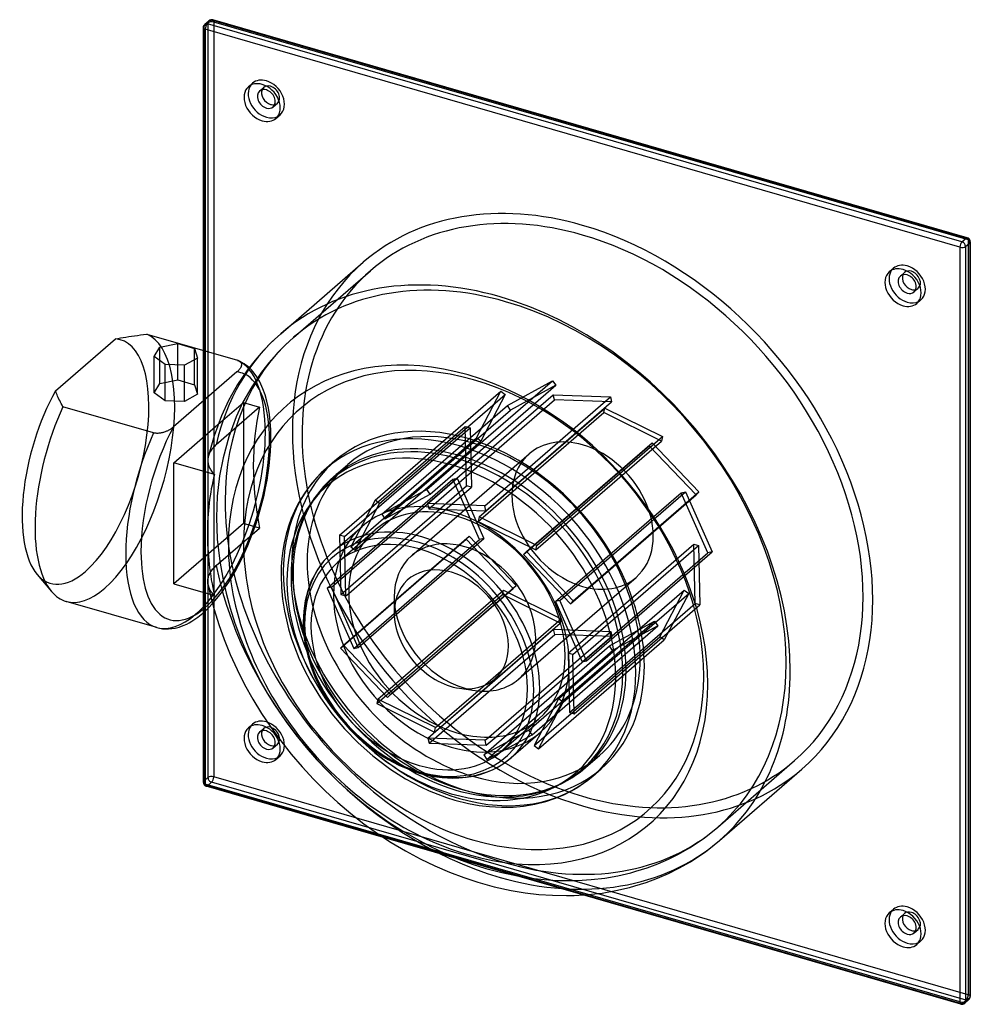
# Model space of a CAD drawing. Header units: millimetres. Extents: x -174 to 167, y -151 to 202.
import ezdxf

# ---------------------------------------------------------------- set-up
doc = ezdxf.new("R2010")
doc.units = ezdxf.units.MM
doc.layers.add('HIDDEN', color=7, linetype='Continuous')
doc.layers.add('THICK', color=7, linetype='Continuous')

msp = doc.modelspace()

# ---------------------------------------------------------------- linework, layer by layer
at = {"layer": 'HIDDEN'}
for p, q in [((-107.9, 199.16), (-106.4, 200.46)), ((-107.9, 199.16), (-107.9, -71.04)), ((-106.4, 200.46), (-106.4, -69.74)), ((-104.35, 200.73), (-104.35, -69.47)), ((165.85, 122.73), (-104.35, 200.73)), ((-91.91, 177.57), (-90.41, 178.87)), ((-87.95, 176.04), (-86.45, 177.34)), ((-83.04, 170.37), (-81.54, 171.67)), ((-82.09, 166.24), (-80.59, 167.54)), ((165.85, 122.73), (165.85, -147.47)), ((-75.74, 87.86), (-48.19, 111.72)), ((137.59, 111.32), (139.09, 112.62)), ((141.54, 109.79), (143.04, 111.09)), ((146.45, 104.12), (147.95, 105.42)), ((147.41, 99.99), (148.91, 101.29)), ((-117.18, 72.63), (-117.18, 85.62)), ((-78.9, 84.97), (-81.89, 81.89)), ((-75.74, 87.86), (-78.9, 84.97)), ((-123.64, 71.36), (-123.64, 84.35)), ((-111.17, 70.89), (-111.17, 83.88)), ((-108.1, 83.17), (-108.1, -10.75)), ((-107.35, 82.95), (-107.35, -10.07)), ((-81.89, 81.89), (-84.66, 78.71)), ((-84.66, 78.71), (-87.26, 75.36)), ((-90.83, 76.19), (-91.67, 77.01)), ((-89.88, 75.08), (-90.83, 76.19)), ((-87.26, 75.36), (-90.75, 70.17)), ((-88.91, 73.74), (-89.88, 75.08)), ((-125.69, 68.04), (-123.64, 71.36)), ((-123.64, 71.36), (-117.18, 72.63)), ((-117.18, 72.63), (-111.17, 70.89)), ((-111.17, 70.89), (-110.13, 67.46)), ((-87.88, 71.99), (-88.91, 73.74)), ((-87.44, 71.13), (-87.88, 71.99)), ((-86.7, 69.46), (-87.44, 71.13)), ((-27.97, 33.36), (17.03, 72.33)), ((-26.86, 31.71), (18.14, 70.68)), ((0.83, 63.48), (17.03, 72.33)), ((18.14, 70.68), (1.94, 61.83)), ((17.03, 72.33), (18.14, 70.68)), ((-90.75, 70.17), (-93.86, 64.64)), ((-85.9, 67.23), (-86.7, 69.46)), ((-85.28, 65.01), (-85.9, 67.23)), ((-46.52, 29.59), (-1.52, 68.56)), ((-44.94, 28.41), (0.06, 67.38)), ((-27.77, 28.32), (17.23, 67.29)), ((-10.25, 51.86), (-1.52, 68.56)), ((0.06, 67.38), (-8.67, 50.69)), ((-1.52, 68.56), (0.06, 67.38)), ((17.66, 65.49), (17.23, 67.29)), ((17.23, 67.29), (37.7, 66.54)), ((-102.83, 56.6), (-93.64, 64.56)), ((-93.86, 64.64), (-96.32, 59.37)), ((-93.64, 64.56), (-87.89, 62.9)), ((-93.64, 64.56), (-93.64, 21.26)), ((-84.75, 62.56), (-85.28, 65.01)), ((-44.17, 24.51), (0.83, 63.48)), ((-27.34, 26.51), (17.66, 65.49)), ((-7.3, 27.56), (37.7, 66.54)), ((-6.87, 25.76), (38.13, 64.73)), ((1.94, 61.83), (0.83, 63.48)), ((38.13, 64.73), (17.66, 65.49)), ((37.7, 66.54), (38.13, 64.73)), ((-87.89, 62.9), (-103.44, 49.43)), ((-84.38, 60.21), (-84.75, 62.56)), ((-84.1, 57.7), (-84.38, 60.21)), ((-43.06, 22.86), (1.94, 61.83)), ((-9.62, 21.96), (35.38, 60.93)), ((-9.27, 23.56), (35.73, 62.53)), ((35.38, 60.93), (35.73, 62.53)), ((56.06, 50.73), (35.38, 60.93)), ((35.73, 62.53), (56.41, 52.32)), ((-96.32, 59.37), (-98.96, 52.27)), ((-83.91, 54.89), (-84.1, 57.7)), ((-83.85, 51.92), (-83.91, 54.89)), ((-59.27, 16.99), (-14.27, 55.97)), ((-57.54, 16.53), (-12.54, 55.5)), ((-13.8, 34.72), (-14.27, 55.97)), ((-14.27, 55.97), (-12.54, 55.5)), ((-12.54, 55.5), (-12.07, 34.26)), ((-103.44, 49.43), (-103.77, 49.14)), ((-98.96, 52.27), (-101.01, 44.74)), ((-84.01, 47.03), (-83.89, 49.51)), ((-83.89, 49.51), (-83.85, 51.92)), ((-55.25, 12.89), (-10.25, 51.86)), ((-53.67, 11.71), (-8.67, 50.69)), ((-8.67, 50.69), (-10.25, 51.86)), ((7.64, 11.17), (52.64, 50.15)), ((11.06, 11.76), (56.06, 50.73)), ((11.41, 13.35), (56.41, 52.32)), ((51.59, 49.07), (52.64, 50.15)), ((52.64, 50.15), (69.43, 32.51)), ((56.41, 52.32), (56.06, 50.73)), ((-105.98, 46.11), (-106.12, 45.76)), ((-105.83, 46.46), (-105.98, 46.11)), ((-105.64, 46.81), (-105.83, 46.46)), ((-105.44, 47.15), (-105.64, 46.81)), ((-105.21, 47.5), (-105.44, 47.15)), ((-104.96, 47.84), (-105.21, 47.5)), ((-104.69, 48.18), (-104.96, 47.84)), ((-104.4, 48.51), (-104.69, 48.18)), ((-104.09, 48.83), (-104.4, 48.51)), ((-103.77, 49.14), (-104.09, 48.83)), ((-84.2, 44.48), (-84.01, 47.03)), ((-30.7, 12.11), (8.6, 46.14)), ((6.59, 10.1), (51.59, 49.07)), ((68.38, 31.43), (51.59, 49.07)), ((-106.23, 45.42), (-106.31, 45.09)), ((-106.12, 45.76), (-106.23, 45.42)), ((-101.01, 44.74), (-102.23, 38.3)), ((-84.48, 41.89), (-84.2, 44.48)), ((-61.39, 37.95), (-56.34, 42.32)), ((-85.25, 36.68), (-84.83, 39.3)), ((-84.83, 39.3), (-84.48, 41.89)), ((-102.23, 38.3), (-103.06, 30.99)), ((-85.75, 34.04), (-85.25, 36.68)), ((-62.65, 36.81), (-65, 34.41)), ((-63.7, -1.92), (-18.7, 37.05)), ((-61.39, 37.95), (-62.65, 36.81)), ((-62.16, -1.58), (-17.16, 37.39)), ((-18.7, 37.05), (-17.16, 37.39)), ((-9.12, 15.47), (-18.7, 37.05)), ((-17.16, 37.39), (-7.58, 15.82)), ((-86.32, 31.39), (-85.75, 34.04)), ((-65, 34.41), (-67.65, 31.17)), ((-58.8, -4.25), (-13.8, 34.72)), ((-27.97, 33.36), (-44.17, 24.51)), ((-36.25, 13.32), (-12.07, 34.26)), ((-26.86, 31.71), (-27.97, 33.36)), ((-12.07, 34.26), (-13.8, 34.72)), ((18.08, -6.72), (63.08, 32.25)), ((19.62, -6.38), (64.62, 32.59)), ((24.43, -6.46), (69.43, 32.51)), ((63.08, 32.25), (64.62, 32.59)), ((72.66, 10.67), (63.08, 32.25)), ((64.62, 32.59), (74.2, 11.02)), ((69.43, 32.51), (68.38, 31.43)), ((-103.06, 30.99), (-103.34, 23.42)), ((-87.66, 26.11), (-86.95, 28.75)), ((-86.95, 28.75), (-86.32, 31.39)), ((-68.24, 30.36), (-69.72, 28.09)), ((-67.65, 31.17), (-68.24, 30.36)), ((-46.52, 29.59), (-55.25, 12.89)), ((-53.67, 11.71), (-44.94, 28.41)), ((-44.94, 28.41), (-46.52, 29.59)), ((-43.06, 22.86), (-26.86, 31.71)), ((-27.77, 28.32), (-27.34, 26.51)), ((-7.3, 27.56), (-27.77, 28.32)), ((23.38, -7.54), (68.38, 31.43)), ((-88.43, 23.49), (-87.66, 26.11)), ((-71.09, 25.7), (-71.62, 24.66)), ((-69.72, 28.09), (-71.09, 25.7)), ((-27.34, 26.51), (-6.87, 25.76)), ((-6.87, 25.76), (-7.3, 27.56)), ((-93.64, 21.26), (-118.64, -0.39)), ((-103.34, 23.42), (-103.05, 15.66)), ((-87.89, 19.6), (-93.64, 21.26)), ((-89.26, 20.9), (-88.43, 23.49)), ((-72.61, 22.52), (-73.51, 20.29)), ((-71.62, 24.66), (-72.61, 22.52)), ((-44.17, 24.51), (-43.06, 22.86)), ((-9.27, 23.56), (-9.62, 21.96)), ((-9.62, 21.96), (11.06, 11.76)), ((11.41, 13.35), (-9.27, 23.56)), ((-103.44, 6.13), (-87.89, 19.6)), ((-91.12, 15.81), (-90.16, 18.33)), ((-90.16, 18.33), (-89.26, 20.9)), ((-60.05, 7.2), (-46.55, 18.89)), ((-103.05, 15.66), (-102.18, 7.73)), ((-92.12, 13.34), (-91.12, 15.81)), ((-59.27, 16.99), (-58.8, -4.25)), ((-57.54, 16.53), (-59.27, 16.99)), ((-58.93, -23.42), (-13.93, 15.56)), ((-57.88, -22.34), (-12.88, 16.63)), ((-57.07, -4.71), (-57.54, 16.53)), ((-54.12, -23.5), (-9.12, 15.47)), ((-39.67, -11.98), (-7.58, 15.82)), ((-13.93, 15.56), (-12.88, 16.63)), ((2.86, -2.08), (-13.93, 15.56)), ((-12.88, 16.63), (3.91, -1.01)), ((-7.58, 15.82), (-9.12, 15.47)), ((-94.3, 8.54), (-93.18, 10.92)), ((-93.18, 10.92), (-92.12, 13.34)), ((-55.25, 12.89), (-53.67, 11.71)), ((7.64, 11.17), (6.59, 10.1)), ((24.43, -6.46), (7.64, 11.17)), ((11.06, 11.76), (11.41, 13.35)), ((22.57, -25.17), (67.57, 13.8)), ((24.3, -25.63), (69.3, 13.34)), ((27.66, -28.3), (72.66, 10.67)), ((29.2, -27.96), (74.2, 11.02)), ((67.57, 13.8), (69.3, 13.34)), ((68.04, -7.44), (67.57, 13.8)), ((69.3, 13.34), (69.77, -7.9)), ((74.2, 11.02), (72.66, 10.67)), ((-102.18, 7.73), (-101.13, 1.65)), ((-95.46, 6.25), (-94.3, 8.54)), ((6.59, 10.1), (23.38, -7.54)), ((-105.75, 3.31), (-105.57, 3.64)), ((-105.57, 3.64), (-105.36, 3.97)), ((-105.36, 3.97), (-105.14, 4.3)), ((-105.14, 4.3), (-104.9, 4.63)), ((-104.9, 4.63), (-104.63, 4.94)), ((-104.63, 4.94), (-104.36, 5.26)), ((-104.36, 5.26), (-104.06, 5.56)), ((-104.06, 5.56), (-103.76, 5.85)), ((-103.76, 5.85), (-103.44, 6.13)), ((-97.84, 2.03), (-96.67, 4.03)), ((-96.67, 4.03), (-95.46, 6.25)), ((-106.46, 0.68), (-106.44, 1.02)), ((-106.46, 0.34), (-106.46, 0.68)), ((-106.44, -0.01), (-106.46, 0.34)), ((-106.44, 1.02), (-106.4, 1.35)), ((-106.4, 1.35), (-106.34, 1.68)), ((-106.34, 1.68), (-106.26, 2)), ((-106.26, 2), (-106.16, 2.32)), ((-106.16, 2.32), (-106.05, 2.65)), ((-106.05, 2.65), (-105.91, 2.98)), ((-105.91, 2.98), (-105.75, 3.31)), ((-101.13, 1.65), (-99.93, -3.69)), ((-100.07, -1.45), (-98.95, 0.25)), ((-98.95, 0.25), (-97.84, 2.03)), ((7.6, -32.11), (46.9, 1.92)), ((-106.4, -0.36), (-106.44, -0.01)), ((-106.34, -0.7), (-106.4, -0.36)), ((-106.26, -1.05), (-106.34, -0.7)), ((-106.34, -0.7), (-106.22, -1.28)), ((-106.16, -1.39), (-106.26, -1.05)), ((-106.22, -1.28), (-106.1, -1.86)), ((-106.04, -1.72), (-106.16, -1.39)), ((-106.1, -1.86), (-105.97, -2.43)), ((-105.9, -2.05), (-106.04, -1.72)), ((-105.97, -2.43), (-105.84, -3.01)), ((-105.74, -2.37), (-105.9, -2.05)), ((-105.84, -3.01), (-105.71, -3.59)), ((-105.57, -2.68), (-105.74, -2.37)), ((-105.38, -3), (-105.57, -2.68)), ((-105.17, -3.31), (-105.38, -3)), ((-104.94, -3.63), (-105.17, -3.31)), ((-102.18, -4.36), (-101.24, -3.11)), ((-101.24, -3.11), (-100.07, -1.45)), ((-62.16, -1.58), (-63.7, -1.92)), ((-63.7, -1.92), (-54.12, -23.5)), ((-52.58, -23.16), (-62.16, -1.58)), ((-45.56, -41.63), (-0.56, -2.66)), ((-30.33, -30.66), (3.91, -1.01)), ((-30.24, -30.75), (2.86, -2.08)), ((-0.91, -4.26), (-0.56, -2.66)), ((-0.56, -2.66), (20.12, -12.87)), ((3.91, -1.01), (2.86, -2.08)), ((19.17, -41.59), (64.17, -2.62)), ((55.44, -19.32), (64.17, -2.62)), ((64.17, -2.62), (65.75, -3.79)), ((-105.71, -3.59), (-105.57, -4.17)), ((-104.69, -3.95), (-104.94, -3.63)), ((-104.75, -7.43), (-103.2, -5.64)), ((-104.41, -4.27), (-104.69, -3.95)), ((-104.11, -4.59), (-104.41, -4.27)), ((-103.2, -5.64), (-102.18, -4.36)), ((-99.93, -3.69), (-98.47, -9.06)), ((-58.8, -4.25), (-57.07, -4.71)), ((-57.07, -4.71), (-56, -3.79)), ((-45.91, -43.23), (-0.91, -4.26)), ((19.77, -14.46), (-0.91, -4.26)), ((19.62, -6.38), (18.08, -6.72)), ((18.08, -6.72), (27.66, -28.3)), ((29.2, -27.96), (19.62, -6.38)), ((20.75, -42.76), (65.75, -3.79)), ((23.38, -7.54), (24.43, -6.46)), ((65.75, -3.79), (57.02, -20.49)), ((-98.47, -9.06), (-96.75, -14.43)), ((23.04, -46.41), (68.04, -7.44)), ((24.77, -46.87), (69.77, -7.9)), ((69.77, -7.9), (68.04, -7.44)), ((-9.7, -38.69), (20.12, -12.87)), ((8.56, -52.74), (53.56, -13.76)), ((20.12, -12.87), (19.77, -14.46)), ((37.36, -22.61), (53.56, -13.76)), ((53.56, -13.76), (54.67, -15.41)), ((-96.75, -14.43), (-94.77, -19.79)), ((-8.32, -38.79), (19.77, -14.46)), ((-8.18, -38.8), (17.37, -16.67)), ((7.54, -43.66), (37.84, -17.42)), ((9.67, -54.39), (54.67, -15.41)), ((17.8, -18.47), (17.37, -16.67)), ((17.37, -16.67), (37.84, -17.42)), ((37.84, -17.42), (38.27, -19.22)), ((54.67, -15.41), (38.47, -24.26)), ((-94.77, -19.79), (-92.6, -24.97)), ((-27.2, -57.44), (17.8, -18.47)), ((7, -46.3), (38.27, -19.22)), ((10.44, -58.29), (55.44, -19.32)), ((12.02, -59.46), (57.02, -20.49)), ((38.27, -19.22), (17.8, -18.47)), ((57.02, -20.49), (55.44, -19.32)), ((-57.88, -22.34), (-58.93, -23.42)), ((-58.93, -23.42), (-42.14, -41.05)), ((-41.09, -39.98), (-57.88, -22.34)), ((-54.12, -23.5), (-52.58, -23.16)), ((-52.58, -23.16), (-51.81, -22.49)), ((-6.53, -63.24), (38.47, -24.26)), ((5.87, -49.89), (37.36, -22.61)), ((38.47, -24.26), (37.36, -22.61)), ((-92.6, -24.97), (-90.19, -30.11)), ((24.3, -25.63), (22.57, -25.17)), ((22.57, -25.17), (23.04, -46.41)), ((24.77, -46.87), (24.3, -25.63)), ((27.66, -28.3), (29.2, -27.96)), ((-90.19, -30.11), (-87.54, -35.2)), ((-87.54, -35.2), (-84.68, -40.2)), ((-84.68, -40.2), (-81.63, -45.05)), ((-45.56, -41.63), (-45.91, -43.23)), ((-24.88, -51.84), (-45.56, -41.63)), ((-42.14, -41.05), (-40.29, -39.45)), ((-42.14, -41.05), (-41.09, -39.98)), ((-41.09, -39.98), (-40.38, -39.36)), ((19.17, -41.59), (10.44, -58.29)), ((20.75, -42.76), (19.17, -41.59)), ((-81.63, -45.05), (-78.38, -49.8)), ((-45.91, -43.23), (-25.23, -53.44)), ((12.02, -59.46), (20.75, -42.76)), ((-1.45, -60.46), (12.05, -48.77)), ((23.04, -46.41), (24.77, -46.87)), ((-91.91, -51.92), (-90.41, -50.62)), ((-87.95, -53.46), (-86.45, -52.16)), ((-78.38, -49.8), (-74.93, -54.43)), ((-27.63, -55.64), (-22.98, -51.61)), ((-25.23, -53.44), (-23.07, -51.57)), ((-25.23, -53.44), (-24.88, -51.84)), ((-24.88, -51.84), (-24.06, -51.13)), ((8.56, -52.74), (-7.64, -61.59)), ((9.67, -54.39), (8.56, -52.74)), ((-74.93, -54.43), (-71.29, -58.93)), ((-27.63, -55.64), (-27.2, -57.44)), ((-7.16, -56.39), (-27.63, -55.64)), ((-7.64, -61.59), (0.54, -54.51)), ((-7.16, -56.39), (-5.86, -55.27)), ((-6.73, -58.19), (-7.16, -56.39)), ((-6.73, -58.19), (-3.17, -55.11)), ((-6.53, -63.24), (9.67, -54.39)), ((-83.04, -59.13), (-81.54, -57.83)), ((-71.29, -58.93), (-67.49, -63.28)), ((-27.2, -57.44), (-6.73, -58.19)), ((10.44, -58.29), (12.02, -59.46)), ((-82.09, -63.26), (-80.59, -61.96)), ((-67.49, -63.28), (-63.52, -67.47)), ((-7.64, -61.59), (-6.53, -63.24)), ((28.79, -66.18), (33.84, -61.81)), ((26.83, -67.78), (28.79, -66.18)), ((76.14, -87.51), (103.69, -63.66)), ((-107.9, -71.04), (-106.4, -69.74)), ((165.85, -147.47), (-104.35, -69.47)), ((-63.52, -67.47), (-59.39, -71.49)), ((22.25, -70.82), (24.12, -69.68)), ((24.12, -69.68), (24.77, -69.25)), ((24.77, -69.25), (26.83, -67.78)), ((-106.6, -72.72), (-105.1, -71.42)), ((163.6, -150.72), (-106.6, -72.72)), ((165.1, -149.42), (-105.1, -71.42)), ((-59.39, -71.49), (-55.13, -75.34)), ((15.28, -74.03), (17.41, -73.2)), ((17.41, -73.2), (20.3, -71.87)), ((20.3, -71.87), (22.25, -70.82)), ((-55.13, -75.34), (-50.69, -79.03)), ((9.58, -75.66), (10.09, -75.54)), ((10.09, -75.54), (12.74, -74.85)), ((12.74, -74.85), (15.28, -74.03)), ((-50.69, -79.03), (-46.13, -82.52)), ((-46.13, -82.52), (-41.47, -85.79)), ((-41.47, -85.79), (-36.72, -88.84)), ((71.28, -91.39), (76.14, -87.52)), ((29.73, -111.64), (-45.35, -89.97)), ((27.8, -111.78), (-43.52, -91.19)), ((-36.72, -88.84), (-31.78, -91.73)), ((66.09, -94.86), (71.28, -91.39)), ((-31.78, -91.73), (-26.77, -94.37)), ((-26.77, -94.37), (-21.73, -96.76)), ((62.12, -97.13), (66.09, -94.86)), ((-21.73, -96.76), (-16.65, -98.9)), ((58.49, -98.94), (62.12, -97.13)), ((-16.65, -98.9), (-11.79, -100.69)), ((-11.79, -100.69), (-6.94, -102.24)), ((46.85, -103.3), (50.85, -102.03)), ((50.85, -102.03), (54.73, -100.58)), ((54.73, -100.58), (58.49, -98.94)), ((-6.94, -102.24), (-1.22, -103.78)), ((-1.22, -103.78), (4.47, -104.98)), ((4.47, -104.98), (9.27, -105.75)), ((9.27, -105.75), (14.02, -106.28)), ((30.88, -106.28), (35.72, -105.71)), ((35.72, -105.71), (40.43, -104.88)), ((40.43, -104.88), (45.01, -103.81)), ((45.01, -103.81), (46.85, -103.3)), ((14.02, -106.28), (18.7, -106.58)), ((18.7, -106.58), (23.31, -106.65)), ((23.31, -106.65), (25.92, -106.59)), ((25.92, -106.59), (30.88, -106.28)), ((137.59, -118.17), (139.09, -116.87)), ((141.54, -119.71), (143.04, -118.41)), ((146.45, -125.38), (147.95, -124.08)), ((147.41, -129.51), (148.91, -128.21)), ((163.6, -150.72), (165.1, -149.42))]:
    msp.add_line(p, q, dxfattribs=at)
for centre, major_axis, ratio, start_param, end_param in [((-105.1, 200.08), (-0.98, 1.13), 0.75, 0.000079, 0.713724), ((-105.1, 200.08), (1.5, 0), 0.5, 1.047198, 2.617994), ((-105.1, 200.08), (-0.42, -1.44), 0.433013, 2.158799, 3.141599), ((-106.6, 198.78), (1.5, 0), 0.5, 2.617994, 3.141499), ((-106.6, 198.78), (-0.98, 1.13), 0.75, 0.000079, 0.713724), ((-85.5, 173.2), (4.91, -5.67), 0.75, 2.284521, 3.141672), ((-85.5, 173.2), (4.91, -5.67), 0.75, -3.141514, -2.964282), ((-84, 174.5), (-2.45, 2.83), 0.75, 0.000079, 0.360526), ((-84, 174.5), (-2.45, 2.83), 0.75, -0.857072, 0.000079), ((-85.5, 173.2), (4.91, -5.67), 0.75, 0.000079, 2.284521), ((-84, 174.5), (-2.45, 2.83), 0.75, -3.141514, -0.857072), ((-84, 174.5), (-2.45, 2.83), 0.75, 2.781066, 3.141672), ((-85.5, 173.2), (4.91, -5.67), 0.75, -0.177311, 0.000079), ((27.75, 24.03), (75.94, -87.69), 0.75, 2.284521, 3.141593), ((27.75, 24.03), (75.94, -87.69), 0.75, 0, 2.284521), ((165.1, 122.08), (-0.42, -1.44), 0.433013, 2.158799, 3.141599), ((165.1, 122.08), (1.5, 0), 0.5, -0.000094, 1.047198), ((27.75, 24.03), (78.56, -90.71), 0.75, -3.141592, -0.857072), ((144, 106.95), (4.91, -5.67), 0.75, 2.284521, 3.141672), ((144, 106.95), (4.91, -5.67), 0.75, 0.000079, 2.284521), ((27.75, 24.03), (75.94, -87.69), 0.75, -3.141592, -1.363461), ((144, 106.95), (4.91, -5.67), 0.75, -3.141514, -2.964282), ((145.5, 108.25), (-2.45, 2.83), 0.75, 0.000079, 0.360526), ((145.5, 108.25), (-2.45, 2.83), 0.75, -0.857072, 0.000079), ((145.5, 108.25), (-2.45, 2.83), 0.75, -3.141514, -0.857072), ((0.2, 0.17), (-75.94, 87.69), 0.75, -0.857072, -0.000068), ((145.5, 108.25), (-2.45, 2.83), 0.75, 2.781066, 3.141672), ((0.2, 0.17), (-75.94, 87.69), 0.75, -2.427868, -0.857072), ((144, 106.95), (4.91, -5.67), 0.75, -0.177311, 0.000079), ((-143.33, 41.37), (-13.87, -48.04), 0.433013, 0.588003, 3.086094), ((-1.8, -1.56), (-78.56, 90.71), 0.75, 0.000038, 0.503854), ((-1.8, -1.56), (-78.56, 90.71), 0.75, -0.000068, 0.000038), ((-150.26, 43.37), (12.59, 43.6), 0.433013, -2.55359, 0.096071), ((0.2, 0.17), (-75.94, 87.69), 0.75, 0.000038, 0.713724), ((-11.25, -9.74), (-62.29, 71.92), 0.75, -2.427868, 0.713724), ((0.2, 0.17), (-75.94, 87.69), 0.75, -0.000068, 0.000038), ((-110.85, 32), (-13.87, -48.04), 0.433013, 2.158799, 3.086094), ((-107.39, 31), (-12.76, -44.2), 0.433013, 2.158799, 3.072205), ((13.75, 11.91), (78.56, -90.71), 0.75, -2.637739, -2.217998), ((-110.85, 32), (-13.87, -48.04), 0.433013, 0.588003, 2.158799), ((-16.3, -14.12), (-45.09, 52.06), 0.75, -0.857072, 0.713724), ((-17.25, -14.94), (-44.89, 51.83), 0.75, -2.427868, 0.38824), ((-11.25, -9.74), (45.09, -52.06), 0.75, 2.284521, 3.141578), ((-107.39, 31), (-12.76, -44.2), 0.433013, 0.692788, 2.158799), ((-11.25, -9.74), (45.09, -52.06), 0.75, -0.000014, 2.284521), ((27.75, 24.03), (19.15, -22.11), 0.75, 2.284521, 3.141578), ((27.75, 24.03), (19.15, -22.11), 0.75, -0.000014, 2.284521), ((27.75, 24.03), (19.15, -22.11), 0.75, 3.141578, 5.426113), ((-13.25, -11.47), (47.71, -55.09), 0.75, 3.141578, 5.426113), ((-11.25, -9.74), (45.09, -52.06), 0.75, 3.141578, 5.426113), ((-16.3, -14.12), (-45.09, 52.06), 0.75, -2.427868, -0.857072), ((-16.3, -14.12), (-47.71, 55.09), 0.75, 0.000079, 0.713724), ((0.2, 0.17), (-75.94, 87.69), 0.75, 0.713724, 2.284521), ((-17.25, -14.94), (29.3, -33.83), 0.75, 2.284521, 3.141578), ((-17.25, -14.94), (29.3, -33.83), 0.75, -0.000014, 2.284521), ((-17.25, -14.94), (-44.89, 51.83), 0.75, 0.38824, 0.713724), ((-19.25, -16.67), (31.91, -36.85), 0.75, 3.141578, 5.426113), ((-17.25, -14.94), (29.3, -33.83), 0.75, 3.141578, 3.410889), ((-14.38, -12.45), (19.15, -22.11), 0.75, 2.284521, 2.9554), ((-11.25, -9.74), (-62.29, 71.92), 0.75, 0.713724, 2.284521), ((-29.8, -25.81), (-31.91, 36.85), 0.75, 0.000091, 0.713724), ((-14.38, -12.45), (19.15, -22.11), 0.75, 0.713724, 2.284521), ((-150.26, 43.37), (12.59, 43.6), 0.433013, 2.860556, 3.729595), ((-1.8, -1.56), (-78.56, 90.71), 0.75, 0.923595, 2.284521), ((-16.3, -14.12), (-47.71, 55.09), 0.75, 0.713724, 2.284521), ((-17.25, -14.94), (-44.89, 51.83), 0.75, 0.713724, 2.284521), ((-16.3, -14.12), (-45.09, 52.06), 0.75, 0.713724, 2.284521), ((27.75, 24.03), (19.15, -22.11), 0.75, -0.857072, -0.000014), ((-143.33, 41.37), (-13.87, -48.04), 0.433013, 0.000001, 0.588003), ((-14.38, -12.45), (19.15, -22.11), 0.75, -2.427868, -0.857072), ((-110.85, 32), (-13.87, -48.04), 0.433013, 0.000107, 0.588003), ((-29.8, -25.81), (-31.91, 36.85), 0.75, 0.713724, 2.284521), ((-14.38, -12.45), (19.15, -22.11), 0.75, 0.186193, 0.713724), ((-16.3, -14.12), (-45.09, 52.06), 0.75, 3.141578, 3.855317), ((0.2, 0.17), (-75.94, 87.69), 0.75, -3.141592, -2.427868), ((-11.25, -9.74), (-62.29, 71.92), 0.75, 2.284521, 3.855317), ((-17.25, -14.94), (-44.89, 51.83), 0.75, 2.753365, 3.855317), ((-14.38, -12.45), (19.15, -22.11), 0.75, -0.857072, -0.713747), ((-85.5, -56.29), (4.91, -5.67), 0.75, 2.284521, 3.141672), ((-19.25, -16.67), (-44.49, 51.38), 0.75, 1.505589, 1.635957), ((-17.25, -14.94), (29.3, -33.83), 0.75, -0.269296, -0.000014), ((-85.5, -56.29), (4.91, -5.67), 0.75, -3.141514, -2.964282), ((-84, -54.99), (-2.45, 2.83), 0.75, 0.000079, 0.360526), ((-84, -54.99), (-2.45, 2.83), 0.75, -0.857072, 0.000079), ((-85.5, -56.29), (4.91, -5.67), 0.75, 0.000079, 2.284521), ((-84, -54.99), (-2.45, 2.83), 0.75, -3.141514, -0.857072), ((27.75, 24.03), (75.94, -87.69), 0.75, -1.362619, -0.857072), ((-19.25, -16.67), (31.91, -36.85), 0.75, -0.857072, -0.000014), ((-84, -54.99), (-2.45, 2.83), 0.75, 2.781066, 3.141672), ((-85.5, -56.29), (4.91, -5.67), 0.75, -0.177311, 0.000079), ((-29.8, -25.81), (-31.91, 36.85), 0.75, 2.284521, 3.141578), ((-11.25, -9.74), (45.09, -52.06), 0.75, -0.857072, -0.000014), ((-29.8, -25.81), (-31.91, 36.85), 0.75, 3.141578, 3.141683), ((-16.3, -14.12), (-45.09, 52.06), 0.75, 2.284521, 3.141552), ((-13.25, -11.47), (47.71, -55.09), 0.75, -0.857072, -0.000014), ((27.75, 24.03), (75.94, -87.69), 0.75, -0.857072, 0), ((27.75, 24.03), (78.56, -90.71), 0.75, -0.857072, 0), ((-105.1, -70.12), (1.5, 0), 0.5, 1.047198, 2.617994), ((-105.1, -70.12), (-0.98, 1.13), 0.75, 0.713724, 2.284521), ((-105.1, -70.12), (-0.42, -1.44), 0.433013, 0.588003, 2.158799), ((-16.3, -14.12), (-47.71, 55.09), 0.75, 2.284521, 3.141578), ((-106.6, -71.42), (1.5, 0), 0.5, 2.617994, 3.141499), ((-106.6, -71.42), (-0.98, 1.13), 0.75, 0.713724, 2.284521), ((-106.6, -71.42), (-0.42, -1.44), 0.433013, 0.000007, 0.588003), ((-17.25, -14.94), (-44.89, 51.83), 0.75, 2.284521, 2.753365), ((0.2, 0.17), (-75.94, 87.69), 0.75, 2.284521, 3.141524), ((-1.8, -1.56), (-78.56, 90.71), 0.75, 2.284521, 3.141524), ((144, -122.54), (4.91, -5.67), 0.75, 2.284521, 3.141672), ((144, -122.54), (4.91, -5.67), 0.75, 0.000079, 2.284521), ((144, -122.54), (4.91, -5.67), 0.75, -3.141514, -2.964282), ((145.5, -121.24), (-2.45, 2.83), 0.75, 0.000079, 0.360526), ((145.5, -121.24), (-2.45, 2.83), 0.75, -0.857072, 0.000079), ((145.5, -121.24), (-2.45, 2.83), 0.75, -3.141514, -0.857072), ((145.5, -121.24), (-2.45, 2.83), 0.75, 2.781066, 3.141672), ((144, -122.54), (4.91, -5.67), 0.75, -0.177311, 0.000079), ((165.1, -148.12), (-0.42, -1.44), 0.433013, 0.588003, 2.158799), ((165.1, -148.12), (1.5, 0), 0.5, -0.000094, 1.047198), ((163.6, -149.42), (-0.42, -1.44), 0.433013, 0.000007, 0.588003), ((163.6, -149.42), (-0.98, 1.13), 0.75, 2.284521, 3.141672), ((165.1, -148.12), (-0.98, 1.13), 0.75, 2.284521, 3.141672)]:
    msp.add_ellipse(centre, major_axis=major_axis, ratio=ratio, start_param=start_param, end_param=end_param, dxfattribs=at)
at = {"layer": 'THICK'}
for p, q in [((-107.58, 199.92), (-106.08, 201.21)), ((-106.6, 200.08), (-105.1, 201.38)), ((165.1, 123.38), (-105.1, 201.38)), ((165.52, 123.52), (-104.68, 201.52)), ((-108.1, 198.78), (-108.1, 83.17)), ((-107.35, 198.13), (-107.35, 82.95)), ((162.85, 120.13), (-107.35, 198.13)), ((163.6, 122.08), (-106.6, 200.08)), ((163.6, 122.08), (165.1, 123.38)), ((162.85, 120.13), (162.85, -150.07)), ((164.9, 120.41), (166.4, 121.71)), ((164.9, 120.41), (164.9, -149.79)), ((166.4, 121.71), (166.4, -148.49)), ((166.6, 122.08), (166.6, -148.12)), ((-80.36, 89.15), (-50.81, 114.74)), ((-134.78, 88.11), (-133.76, 88.27)), ((-133.76, 88.27), (-132.72, 88.42)), ((-132.72, 88.42), (-131.66, 88.57)), ((-131.66, 88.57), (-130.57, 88.72)), ((-130.57, 88.72), (-129.46, 88.86)), ((-129.46, 88.86), (-128.33, 89.01)), ((-128.33, 89.01), (-95.85, 79.63)), ((-80.35, 89.16), (-83.61, 86.17)), ((-160.97, 68.73), (-139.54, 87.3)), ((-139.54, 87.3), (-138.63, 87.47)), ((-138.63, 87.47), (-137.7, 87.63)), ((-137.7, 87.63), (-136.75, 87.79)), ((-136.75, 87.79), (-135.77, 87.95)), ((-135.77, 87.95), (-134.78, 88.11)), ((-123.64, 84.35), (-117.18, 85.62)), ((-117.18, 85.62), (-111.17, 83.88)), ((-83.61, 86.17), (-86.69, 83)), ((-125.69, 81.04), (-123.64, 84.35)), ((-111.17, 83.88), (-110.13, 80.45)), ((-86.69, 83), (-89.54, 79.73)), ((-125.69, 68.04), (-125.69, 81.04)), ((-121.78, 78.17), (-125.69, 81.04)), ((-121.78, 65.18), (-121.78, 78.17)), ((-114.86, 77.91), (-121.78, 78.17)), ((-110.13, 80.45), (-114.86, 77.91)), ((-114.86, 64.92), (-114.86, 77.91)), ((-110.13, 67.46), (-110.13, 80.45)), ((-95.85, 79.63), (-95.79, 79.61)), ((-95.79, 79.61), (-95.73, 79.59)), ((-95.73, 79.59), (-95.66, 79.57)), ((-95.66, 79.57), (-95.6, 79.55)), ((-95.6, 79.55), (-95.54, 79.52)), ((-95.54, 79.52), (-95.48, 79.5)), ((-95.48, 79.5), (-95.26, 79.39)), ((-95.12, 79.34), (-95.48, 79.5)), ((-95.26, 79.39), (-95.06, 79.27)), ((-94.29, 78.91), (-95.12, 79.34)), ((-95.06, 79.27), (-94.9, 79.14)), ((-94.9, 79.14), (-94.76, 79.01)), ((-94.76, 79.01), (-94.65, 78.86)), ((-94.65, 78.86), (-94.55, 78.71)), ((-94.55, 78.71), (-94.49, 78.56)), ((-94.46, 77.64), (-94.5, 77.48)), ((-94.49, 78.56), (-94.44, 78.41)), ((-94.42, 77.8), (-94.46, 77.64)), ((-94.44, 78.41), (-94.41, 78.26)), ((-94.4, 77.95), (-94.42, 77.8)), ((-94.41, 78.26), (-94.4, 78.11)), ((-94.4, 78.11), (-94.4, 77.95)), ((-93.39, 78.36), (-94.29, 78.91)), ((-92.81, 77.95), (-93.39, 78.36)), ((-92.26, 77.52), (-92.81, 77.95)), ((-89.54, 79.73), (-92.22, 76.28)), ((-96.03, 75.48), (-118.74, 55.8)), ((-95.88, 75.61), (-96.03, 75.48)), ((-95.74, 75.74), (-95.88, 75.61)), ((-92.22, 76.28), (-95.82, 70.93)), ((-95.6, 75.88), (-95.74, 75.74)), ((-95.46, 76.02), (-95.6, 75.88)), ((-95.33, 76.16), (-95.46, 76.02)), ((-95.2, 76.31), (-95.33, 76.16)), ((-95.08, 76.45), (-95.2, 76.31)), ((-94.97, 76.6), (-95.08, 76.45)), ((-94.87, 76.75), (-94.97, 76.6)), ((-94.78, 76.9), (-94.87, 76.75)), ((-94.69, 77.04), (-94.78, 76.9)), ((-94.62, 77.19), (-94.69, 77.04)), ((-94.56, 77.33), (-94.62, 77.19)), ((-94.5, 77.48), (-94.56, 77.33)), ((-91.67, 77.01), (-92.26, 77.52)), ((-95.82, 70.93), (-99.02, 65.23)), ((-160.81, 68.26), (-160.97, 68.73)), ((-160.63, 67.77), (-160.81, 68.26)), ((-160.44, 67.28), (-160.63, 67.77)), ((-160.23, 66.78), (-160.44, 67.28)), ((-121.78, 65.18), (-125.69, 68.04)), ((-110.13, 67.46), (-114.86, 64.92)), ((-160.01, 66.27), (-160.23, 66.78)), ((-159.77, 65.75), (-160.01, 66.27)), ((-159.51, 65.22), (-159.77, 65.75)), ((-159.24, 64.69), (-159.51, 65.22)), ((-158.95, 64.14), (-159.24, 64.69)), ((-158.65, 63.59), (-158.95, 64.14)), ((-158.33, 63.03), (-158.65, 63.59)), ((-114.86, 64.92), (-121.78, 65.18)), ((-99.02, 65.23), (-101.56, 59.8)), ((-125.85, 53.65), (-158.33, 63.03)), ((-118.64, 42.91), (-102.83, 56.6)), ((-101.56, 59.8), (-104.22, 52.65)), ((-125.58, 53.58), (-125.85, 53.65)), ((-125.28, 53.53), (-125.58, 53.58)), ((-124.96, 53.5), (-125.28, 53.53)), ((-124.66, 53.48), (-124.96, 53.5)), ((-124.35, 53.49), (-124.66, 53.48)), ((-124.04, 53.5), (-124.35, 53.49)), ((-123.73, 53.53), (-124.04, 53.5)), ((-123.42, 53.58), (-123.73, 53.53)), ((-123.13, 53.63), (-123.42, 53.58)), ((-122.85, 53.69), (-123.13, 53.63)), ((-122.58, 53.76), (-122.85, 53.69)), ((-122.3, 53.84), (-122.58, 53.76)), ((-122.03, 53.92), (-122.3, 53.84)), ((-121.77, 54.02), (-122.03, 53.92)), ((-121.51, 54.12), (-121.77, 54.02)), ((-121.27, 54.22), (-121.51, 54.12)), ((-121.04, 54.32), (-121.27, 54.22)), ((-120.83, 54.42), (-121.04, 54.32)), ((-120.61, 54.53), (-120.83, 54.42)), ((-120.4, 54.65), (-120.61, 54.53)), ((-120.19, 54.77), (-120.4, 54.65)), ((-119.99, 54.89), (-120.19, 54.77)), ((-119.79, 55.02), (-119.99, 54.89)), ((-119.6, 55.15), (-119.79, 55.02)), ((-119.41, 55.28), (-119.6, 55.15)), ((-119.23, 55.41), (-119.41, 55.28)), ((-119.06, 55.54), (-119.23, 55.41)), ((-118.9, 55.68), (-119.06, 55.54)), ((-118.74, 55.8), (-118.9, 55.68)), ((-104.22, 52.65), (-106.31, 45.09)), ((-104.11, 38.72), (-118.64, 42.91)), ((-118.64, -0.39), (-118.64, 42.91)), ((-106.45, 44.12), (-106.46, 43.79)), ((-106.46, 43.79), (-106.45, 43.46)), ((-106.42, 44.45), (-106.45, 44.12)), ((-106.45, 43.46), (-106.43, 43.12)), ((-106.43, 43.12), (-106.38, 42.79)), ((-106.38, 44.77), (-106.42, 44.45)), ((-106.31, 45.09), (-106.38, 44.77)), ((-106.38, 42.79), (-106.31, 42.45)), ((-106.31, 42.45), (-106.22, 42.12)), ((-60.96, 43.61), (-64.01, 40.97)), ((-106.22, 42.12), (-106.12, 41.79)), ((-106.12, 41.79), (-105.99, 41.47)), ((-105.99, 41.47), (-105.85, 41.16)), ((-105.85, 41.16), (-105.7, 40.85)), ((-105.7, 40.85), (-105.54, 40.55)), ((-105.54, 40.55), (-105.35, 40.25)), ((-105.35, 40.25), (-105.14, 39.94)), ((-105.14, 39.94), (-104.91, 39.63)), ((-104.91, 39.63), (-104.67, 39.33)), ((-104.67, 39.33), (-104.4, 39.02)), ((-104.4, 39.02), (-104.11, 38.72)), ((-64.01, 40.97), (-66.64, 38.49)), ((-69.08, 35.79), (-70.32, 34.21)), ((-66.64, 38.49), (-69.08, 35.79)), ((-71.75, 32.21), (-73.07, 30.12)), ((-70.32, 34.21), (-71.75, 32.21)), ((-73.07, 30.12), (-74.31, 27.92)), ((-75.44, 25.62), (-76.55, 22.98)), ((-74.31, 27.92), (-75.44, 25.62)), ((-76.55, 22.98), (-77.54, 20.22)), ((-77.54, 20.22), (-78.38, 17.34)), ((-61.72, 11.04), (-51.16, 20.18)), ((-79.07, 14.34), (-79.56, 11.54)), ((-78.38, 17.34), (-79.07, 14.34)), ((-79.56, 11.54), (-79.92, 8.64)), ((-61.72, 11.04), (-62.82, 10.03)), ((-56, -3.79), (-36.25, 13.32)), ((-33.52, 9.66), (-30.7, 12.11)), ((-79.92, 8.64), (-80.14, 5.66)), ((-64.88, 7.83), (-65.83, 6.64)), ((-63.88, 8.96), (-64.88, 7.83)), ((-62.82, 10.03), (-63.88, 8.96)), ((-80.14, 5.66), (-80.22, 2.6)), ((-67.62, 3.96), (-68.43, 2.52)), ((-66.75, 5.33), (-67.62, 3.96)), ((-65.83, 6.64), (-66.75, 5.33)), ((-167.58, 3), (-162.42, -3.11)), ((-80.22, 2.6), (-80.07, -1.67)), ((-69.39, 0.52), (-70.05, -1.13)), ((-69.16, 1.01), (-69.39, 0.52)), ((-68.43, 2.52), (-69.16, 1.01)), ((-118.64, -0.39), (-104.11, -4.59)), ((-80.07, -1.67), (-79.67, -5.85)), ((-70.64, -2.84), (-71.14, -4.63)), ((-70.05, -1.13), (-70.64, -2.84)), ((-124.72, -16.04), (-157.19, -6.66)), ((-105.57, -4.17), (-104.17, -9.54)), ((-79.67, -5.85), (-79, -10.13)), ((-71.56, -6.49), (-71.87, -8.31)), ((-71.14, -4.63), (-71.56, -6.49)), ((-39.71, -5.14), (-39.71, -10.77)), ((-108.88, -11.41), (-107.66, -10.36)), ((-107.66, -10.36), (-106.2, -8.96)), ((-107.35, -10.07), (-107.35, -72.07)), ((-106.2, -8.96), (-104.75, -7.43)), ((-104.17, -9.54), (-102.51, -14.92)), ((-79, -10.13), (-78.33, -13.29)), ((-72.1, -10.19), (-72.24, -12.13)), ((-71.87, -8.31), (-72.1, -10.19)), ((-113.11, -14.3), (-112.14, -13.74)), ((-112.14, -13.74), (-111.09, -13.06)), ((-111.09, -13.06), (-110, -12.29)), ((-110, -12.29), (-108.88, -11.41)), ((-108.1, -10.75), (-108.1, -71.42)), ((-78.33, -13.29), (-77.52, -16.49)), ((-72.24, -12.13), (-72.29, -14.12)), ((-51.81, -22.49), (-39.67, -11.98)), ((-124.72, -16.04), (-123.72, -16.28)), ((-123.72, -16.28), (-122.69, -16.45)), ((-122.69, -16.45), (-121.61, -16.53)), ((-121.61, -16.53), (-120.51, -16.52)), ((-120.51, -16.52), (-119.33, -16.42)), ((-119.33, -16.42), (-118.1, -16.21)), ((-118.1, -16.21), (-116.75, -15.85)), ((-116.75, -15.85), (-115.31, -15.35)), ((-115.31, -15.35), (-114.03, -14.78)), ((-114.03, -14.78), (-113.11, -14.3)), ((-102.51, -14.92), (-100.6, -20.29)), ((-77.52, -16.49), (-76.55, -19.7)), ((-72.29, -14.12), (-72.18, -17.14)), ((-72.18, -17.14), (-71.94, -19.6)), ((-100.6, -20.29), (-98.43, -25.68)), ((-76.55, -19.7), (-75.43, -22.92)), ((-71.94, -19.6), (-71.57, -22.11)), ((-75.43, -22.92), (-73.81, -26.97)), ((-71.57, -22.11), (-70.68, -26.12)), ((-98.43, -25.68), (-95.99, -31.07)), ((-73.81, -26.97), (-71.96, -31)), ((-70.68, -26.12), (-69.44, -30.19)), ((-95.99, -31.07), (-93.3, -36.4)), ((-71.96, -31), (-69.69, -35.32)), ((-69.44, -30.19), (-68.08, -33.71)), ((-40.38, -39.36), (-30.33, -30.66)), ((-40.29, -39.45), (-30.24, -30.75)), ((-68.08, -33.71), (-66.46, -37.2)), ((4.77, -34.56), (7.6, -32.11)), ((-93.3, -36.4), (-90.37, -41.66)), ((-69.69, -35.32), (-66.08, -41.24)), ((-66.46, -37.2), (-65.99, -38.11)), ((-65.99, -38.11), (-63.81, -41.92)), ((-24.06, -51.13), (-9.7, -38.69)), ((-16.33, -37.76), (-10.76, -38.57)), ((-90.37, -41.66), (-87.24, -46.76)), ((-66.08, -41.24), (-61.99, -46.93)), ((-63.81, -41.92), (-61.34, -45.62)), ((-23.07, -51.57), (-8.32, -38.79)), ((-22.98, -51.61), (-8.18, -38.8)), ((-61.34, -45.62), (-58.61, -49.13)), ((-5.86, -55.27), (7.54, -43.66)), ((-87.24, -46.76), (-83.91, -51.75)), ((-61.99, -46.93), (-57.5, -52.3)), ((-58.61, -49.13), (-55.64, -52.46)), ((-3.17, -55.11), (7, -46.3)), ((-83.91, -51.75), (-80.36, -56.62)), ((-57.5, -52.3), (-52.62, -57.32)), ((-55.64, -52.46), (-52.45, -55.56)), ((0.54, -54.51), (5.87, -49.89)), ((-52.45, -55.56), (-49.08, -58.41)), ((2.11, -62.66), (12.66, -53.52)), ((-80.36, -56.62), (-76.61, -61.36)), ((-52.62, -57.32), (-47.4, -61.96)), ((-49.08, -58.41), (-46.32, -60.46)), ((-76.61, -61.36), (-72.68, -65.94)), ((-47.4, -61.96), (-41.91, -66.13)), ((-46.32, -60.46), (-44.11, -61.93)), ((-44.11, -61.93), (-41.87, -63.29)), ((-41.87, -63.29), (-38.07, -65.28)), ((-0.65, -64.77), (1.38, -63.28)), ((1.38, -63.28), (2.12, -62.66)), ((-72.68, -65.94), (-68.58, -70.36)), ((-41.91, -66.13), (-40.95, -66.8)), ((-40.95, -66.8), (-35.64, -70.16)), ((-38.07, -65.28), (-34.25, -66.91)), ((-34.25, -66.91), (-30.73, -68.11)), ((-6.66, -67.86), (-4.56, -66.97)), ((-4.56, -66.97), (-2.83, -66.1)), ((-2.83, -66.1), (-0.65, -64.77)), ((31.41, -69.2), (34.46, -66.56)), ((76.76, -92.27), (106.31, -66.68)), ((-68.58, -70.36), (-64.31, -74.61)), ((-35.64, -70.16), (-30.23, -73.05)), ((-30.73, -68.11), (-27.27, -68.99)), ((-27.27, -68.99), (-26.45, -69.16)), ((-26.45, -69.16), (-24.46, -69.5)), ((-24.46, -69.5), (-22.51, -69.75)), ((-22.51, -69.75), (-20.6, -69.89)), ((-20.6, -69.89), (-18.73, -69.95)), ((-18.73, -69.95), (-16.59, -69.89)), ((-16.59, -69.89), (-13.91, -69.65)), ((-13.91, -69.65), (-11.34, -69.22)), ((-11.34, -69.22), (-8.88, -68.6)), ((-8.88, -68.6), (-6.66, -67.86)), ((28.13, -71.78), (31.41, -69.2)), ((-45.35, -89.97), (-107.35, -72.07)), ((-43.52, -91.19), (-107.02, -72.86)), ((-30.23, -73.05), (-27.16, -74.47)), ((23.81, -74.49), (26.02, -73.19)), ((26.02, -73.19), (28.13, -71.78)), ((-64.31, -74.61), (-59.89, -78.67)), ((-27.16, -74.47), (-24.09, -75.73)), ((-24.09, -75.73), (-21.02, -76.84)), ((-21.02, -76.84), (-17.96, -77.8)), ((14.58, -78.32), (18.01, -77.17)), ((18.01, -77.17), (20.98, -75.92)), ((20.98, -75.92), (23.81, -74.49)), ((-59.89, -78.67), (-55.29, -82.56)), ((-17.96, -77.8), (-13.1, -79.01)), ((-13.1, -79.01), (-9.28, -79.71)), ((-9.28, -79.71), (-5.54, -80.16)), ((-5.54, -80.16), (-1.25, -80.39)), ((-1.25, -80.39), (2.9, -80.31)), ((2.9, -80.31), (6.61, -79.97)), ((6.61, -79.97), (10.69, -79.3)), ((10.69, -79.3), (14.58, -78.32)), ((-55.29, -82.56), (-50.56, -86.25)), ((-50.56, -86.25), (-45.71, -89.72)), ((-45.71, -89.72), (-40.77, -92.95)), ((-40.77, -92.95), (-35.65, -96)), ((71.71, -96.29), (76.75, -92.27)), ((-35.65, -96), (-30.44, -98.81)), ((66.35, -99.87), (71.71, -96.29)), ((-30.44, -98.81), (-25.18, -101.35)), ((-25.18, -101.35), (-19.85, -103.63)), ((58.46, -104.1), (62.23, -102.22)), ((62.23, -102.22), (66.35, -99.87)), ((-19.85, -103.63), (-14.78, -105.55)), ((-14.78, -105.55), (-9.73, -107.2)), ((54.55, -105.79), (58.46, -104.1)), ((-9.73, -107.2), (-3.9, -108.81)), ((-3.9, -108.81), (2.13, -110.13)), ((39.62, -110.23), (44.54, -109.09)), ((44.54, -109.09), (46.48, -108.56)), ((46.48, -108.56), (50.51, -107.29)), ((50.51, -107.29), (54.55, -105.79)), ((2.13, -110.13), (7.17, -110.97)), ((7.17, -110.97), (12.13, -111.55)), ((12.13, -111.55), (17.01, -111.89)), ((17.01, -111.89), (21.98, -111.99)), ((21.98, -111.99), (24.74, -111.94)), ((24.74, -111.94), (29.65, -111.65)), ((163.18, -150.86), (27.8, -111.78)), ((29.65, -111.65), (34.71, -111.07)), ((162.85, -150.07), (29.73, -111.64)), ((34.71, -111.07), (39.62, -110.23)), ((164.58, -150.55), (166.08, -149.25)), ((164.9, -149.79), (166.4, -148.49))]:
    msp.add_line(p, q, dxfattribs=at)
for centre, start, end in [((-105.1, 200.08), 73.898, 130.8968), ((-106.6, 198.78), 130.8968, 179.9974), ((165.1, 122.08), 359.9974, 73.898), ((-106.6, -71.42), 179.9974, 253.898), ((163.6, -149.42), 253.898, 310.8969), ((165.1, -148.12), 310.8969, 359.9974)]:
    msp.add_arc(centre, 1.5, start, end, dxfattribs=at)
for centre, major_axis, ratio, start_param, end_param in [((-105.1, 200.08), (-0.98, 1.13), 0.75, -0.857072, 0.000079), ((-105.1, 200.08), (-0.42, -1.44), 0.433013, -3.141586, -2.55359), ((-106.6, 198.78), (1.5, 0), 0.5, 3.141499, 4.18879), ((-106.6, 198.78), (-0.98, 1.13), 0.75, -0.857072, 0.000079), ((-106.6, 198.78), (-0.42, -1.44), 0.433013, -2.55359, -0.982794), ((-87, 171.91), (4.91, -5.67), 0.75, -3.141514, -0.857072), ((-85.5, 173.2), (4.91, -5.67), 0.75, -2.964282, -0.857072), ((-87, 171.91), (4.91, -5.67), 0.75, 2.284521, 3.141672), ((-85.5, 173.2), (2.45, -2.83), 0.75, 2.284521, 3.141672), ((-84, 174.5), (-2.45, 2.83), 0.75, 0.360526, 2.284521), ((-87, 171.91), (4.91, -5.67), 0.75, 0.000079, 2.284521), ((-85.5, 173.2), (2.45, -2.83), 0.75, 0.000079, 2.284521), ((-85.5, 173.2), (2.45, -2.83), 0.75, -3.141514, -0.857072), ((-85.5, 173.2), (2.45, -2.83), 0.75, -0.857072, 0.000079), ((-84, 174.5), (-2.45, 2.83), 0.75, 2.284521, 2.781066), ((-87, 171.91), (4.91, -5.67), 0.75, -0.857072, 0.000079), ((-85.5, 173.2), (4.91, -5.67), 0.75, -0.857072, -0.177311), ((27.75, 24.03), (78.56, -90.71), 0.75, 2.284521, 3.141593), ((27.75, 24.03), (78.56, -90.71), 0.75, 0, 2.284521), ((165.1, 122.08), (-0.42, -1.44), 0.433013, -3.141586, -2.55359), ((165.1, 122.08), (-0.98, 1.13), 0.75, -2.427868, -0.857072), ((163.6, 120.78), (-0.42, -1.44), 0.433013, -2.55359, -0.982794), ((163.6, 120.78), (1.5, 0), 0.5, -2.094395, -0.523599), ((163.6, 120.78), (-0.98, 1.13), 0.75, -2.427868, -0.857072), ((165.1, 122.08), (1.5, 0), 0.5, -0.523599, -0.000094), ((-1.8, -1.56), (-78.56, 90.71), 0.75, -0.857072, -0.000068), ((142.5, 105.66), (4.91, -5.67), 0.75, -3.141514, -0.857072), ((144, 106.95), (4.91, -5.67), 0.75, -2.964282, -0.857072), ((142.5, 105.66), (4.91, -5.67), 0.75, 2.284521, 3.141672), ((144, 106.95), (2.45, -2.83), 0.75, -3.141514, -0.857072), ((144, 106.95), (2.45, -2.83), 0.75, 2.284521, 3.141672), ((145.5, 108.25), (-2.45, 2.83), 0.75, 0.360526, 2.284521), ((142.5, 105.66), (4.91, -5.67), 0.75, 0.000079, 2.284521), ((144, 106.95), (2.45, -2.83), 0.75, 0.000079, 2.284521), ((-1.8, -1.56), (-78.56, 90.71), 0.75, -2.427868, -0.857072), ((144, 106.95), (2.45, -2.83), 0.75, -0.857072, 0.000079), ((145.5, 108.25), (-2.45, 2.83), 0.75, 2.284521, 2.781066), ((142.5, 105.66), (4.91, -5.67), 0.75, -0.857072, 0.000079), ((144, 106.95), (4.91, -5.67), 0.75, -0.857072, -0.177311), ((-13.25, -11.47), (-64.9, 74.94), 0.75, -2.427868, 0.713724), ((-107.39, 31), (-12.76, -44.2), 0.433013, 3.072205, 3.21312), ((-150.26, 43.37), (12.59, 43.6), 0.433013, 1.079934, 2.860556), ((-143.33, 41.37), (-13.87, -48.04), 0.433013, -1.910089, -0.281143), ((-13.25, -11.47), (47.71, -55.09), 0.75, 2.284521, 3.141578), ((-110.85, 32), (-13.87, -48.04), 0.433013, -1.910089, -0.982794), ((-107.39, 31), (-12.76, -44.2), 0.433013, -2.037115, -0.982794), ((-16.3, -14.12), (-47.71, 55.09), 0.75, -0.857072, 0.000079), ((-19.25, -16.67), (-44.49, 51.38), 0.75, -2.427868, 0.713724), ((-13.25, -11.47), (47.71, -55.09), 0.75, -0.000014, 2.284521), ((-16.3, -14.12), (-47.71, 55.09), 0.75, -2.427868, -0.857072), ((-11.25, -9.74), (-72.08, 83.23), 0.75, 0.484675, 0.713724), ((-19.25, -16.67), (31.91, -36.85), 0.75, 2.284521, 3.141578), ((-19.25, -16.67), (31.91, -36.85), 0.75, -0.000014, 2.284521), ((-11.25, -9.74), (-72.08, 83.23), 0.75, 0.713724, 0.942774), ((-30.75, -26.63), (-31.01, 35.81), 0.75, -2.427868, 0.713724), ((-29.8, -25.81), (-31.91, 36.85), 0.75, -0.857072, 0.000091), ((-30.75, -26.63), (29.3, -33.83), 0.75, 2.284521, 3.141578), ((-29.8, -25.81), (-31.91, 36.85), 0.75, -2.427868, -0.857072), ((-107.39, 31), (-12.76, -44.2), 0.433013, -0.982794, 0.692788), ((-13.25, -11.47), (-64.9, 74.94), 0.75, 0.713724, 2.284521), ((-17.25, -14.94), (29.3, -33.83), 0.75, -2.872296, -0.857072), ((-14.38, -12.45), (19.15, -22.11), 0.75, 2.9554, 3.141578), ((-30.75, -26.63), (29.3, -33.83), 0.75, -0.000014, 2.284521), ((-110.85, 32), (-13.87, -48.04), 0.433013, -0.982794, 0.000002), ((-30.75, -26.63), (29.3, -33.83), 0.75, 3.141578, 5.426113), ((-14.38, -12.45), (19.15, -22.11), 0.75, 3.141578, 3.855317), ((-19.25, -16.67), (-15.46, 17.86), 0.75, -2.427868, 0.713724), ((-19.25, -16.67), (-44.49, 51.38), 0.75, 0.713724, 1.505589), ((-143.33, 41.37), (-13.87, -48.04), 0.433013, -0.281143, 0.000001), ((-19.25, -16.67), (-15.46, 17.86), 0.75, 0.713724, 2.427846), ((-110.85, 32), (-13.87, -48.04), 0.433013, 0.000002, 0.000107), ((-30.75, -26.63), (-31.01, 35.81), 0.75, 0.713724, 2.284521), ((-19.25, -16.67), (-15.46, 17.86), 0.75, 2.427846, 3.855317), ((-14.38, -12.45), (19.15, -22.11), 0.75, -0.000014, 0.186193), ((-1.8, -1.56), (-78.56, 90.71), 0.75, -3.141592, -2.427868), ((-19.25, -16.67), (-44.49, 51.38), 0.75, 2.284521, 3.855317), ((-14.38, -12.45), (19.15, -22.11), 0.75, -0.713747, -0.000014), ((-16.3, -14.12), (-47.71, 55.09), 0.75, -3.141514, -2.427868), ((-30.75, -26.63), (-31.01, 35.81), 0.75, 2.284521, 3.855317), ((-13.25, -11.47), (-64.9, 74.94), 0.75, 2.284521, 3.855317), ((-29.8, -25.81), (-31.91, 36.85), 0.75, -3.141502, -2.427868), ((-87, -57.59), (4.91, -5.67), 0.75, -3.141514, -0.857072), ((-85.5, -56.29), (4.91, -5.67), 0.75, -2.964282, -0.857072), ((-87, -57.59), (4.91, -5.67), 0.75, 2.284521, 3.141672), ((-85.5, -56.29), (2.45, -2.83), 0.75, 2.284521, 3.141672), ((-87, -57.59), (4.91, -5.67), 0.75, 0.000079, 2.284521), ((27.75, 24.03), (75.94, -87.69), 0.75, -1.363461, -1.362619), ((-85.5, -56.29), (2.45, -2.83), 0.75, -3.141514, -0.857072), ((-84, -54.99), (-2.45, 2.83), 0.75, 0.360526, 2.284521), ((-85.5, -56.29), (2.45, -2.83), 0.75, 0.000079, 2.284521), ((-19.25, -16.67), (-44.49, 51.38), 0.75, 1.635957, 2.284521), ((-17.25, -14.94), (29.3, -33.83), 0.75, -0.857072, -0.269296), ((-85.5, -56.29), (2.45, -2.83), 0.75, -0.857072, 0.000079), ((-84, -54.99), (-2.45, 2.83), 0.75, 2.284521, 2.781066), ((-87, -57.59), (4.91, -5.67), 0.75, -0.857072, 0.000079), ((-85.5, -56.29), (4.91, -5.67), 0.75, -0.857072, -0.177311), ((-30.75, -26.63), (29.3, -33.83), 0.75, -0.857072, -0.000014), ((-106.6, -71.42), (1.5, 0), 0.5, 3.141499, 4.18879), ((-106.6, -71.42), (-0.42, -1.44), 0.433013, -0.982794, 0.000007), ((142.5, -123.84), (4.91, -5.67), 0.75, -3.141514, -0.857072), ((144, -122.54), (4.91, -5.67), 0.75, -2.964282, -0.857072), ((142.5, -123.84), (4.91, -5.67), 0.75, 2.284521, 3.141672), ((144, -122.54), (2.45, -2.83), 0.75, -3.141514, -0.857072), ((144, -122.54), (2.45, -2.83), 0.75, 2.284521, 3.141672), ((145.5, -121.24), (-2.45, 2.83), 0.75, 0.360526, 2.284521), ((142.5, -123.84), (4.91, -5.67), 0.75, 0.000079, 2.284521), ((144, -122.54), (2.45, -2.83), 0.75, 0.000079, 2.284521), ((144, -122.54), (2.45, -2.83), 0.75, -0.857072, 0.000079), ((145.5, -121.24), (-2.45, 2.83), 0.75, 2.284521, 2.781066), ((142.5, -123.84), (4.91, -5.67), 0.75, -0.857072, 0.000079), ((144, -122.54), (4.91, -5.67), 0.75, -0.857072, -0.177311), ((163.6, -149.42), (1.5, 0), 0.5, -2.094395, -0.523599), ((163.6, -149.42), (-0.42, -1.44), 0.433013, -0.982794, 0.000007), ((163.6, -149.42), (-0.98, 1.13), 0.75, -3.141514, -2.427868), ((165.1, -148.12), (-0.98, 1.13), 0.75, -3.141514, -2.427868), ((165.1, -148.12), (1.5, 0), 0.5, -0.523599, -0.000094)]:
    msp.add_ellipse(centre, major_axis=major_axis, ratio=ratio, start_param=start_param, end_param=end_param, dxfattribs=at)

doc.saveas('drawing.dxf')
